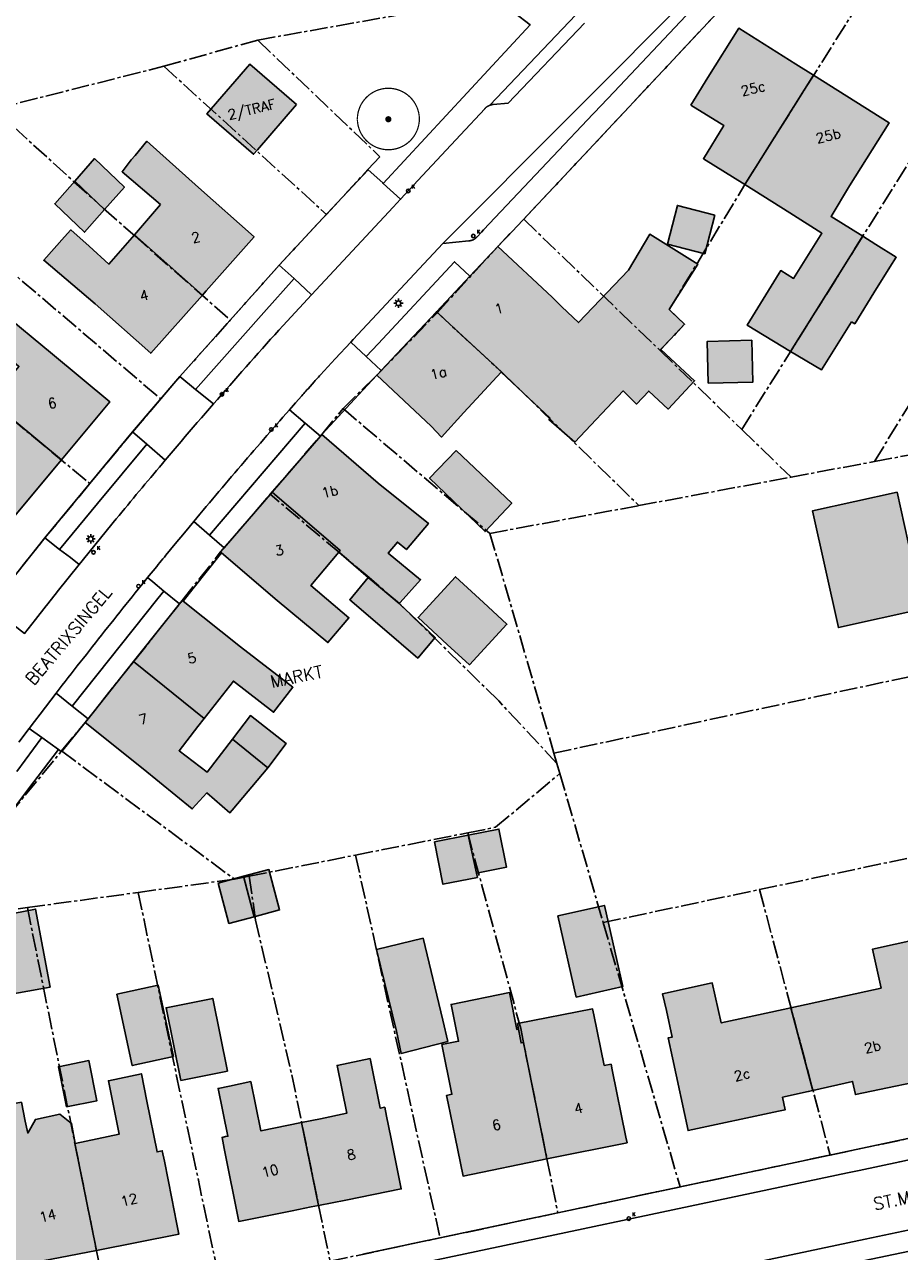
# Model space of a CAD drawing. Header units: metres. Extents: x 202952 to 203755, y 348879 to 349702.
# Tile 57 of 82: x 203037 to 203107, y 349491 to 349590. Entities that reach past the tile are written whole.
import ezdxf
from ezdxf.enums import TextEntityAlignment as Align

# ---------------------------------------------------------------- set-up
doc = ezdxf.new("R2010")
doc.units = ezdxf.units.M
doc.linetypes.add('1-200 CENTER', pattern=[4.28625, 2.8575, -0.47625, 0.47625, -0.47625])
for name, color, linetype in [('PH-BEST-BEBOUWING', 1, 'Continuous'), ('PH-BEST-BEBOUWING-ARCERING', 254, 'Continuous'), ('PH-BEST-HUISNUMMER', 7, 'Continuous'), ('PH-BEST-KADASTRALE-GRENS', 240, '1-200 CENTER'), ('PH-BEST-KOLK', 8, 'Continuous'), ('PH-BEST-LICHTMAST-HANDHAVENB', 6, 'Continuous'), ('PH-BEST-STRAATNAAM-MAATVOERING', 7, 'Continuous'), ('PH-BEST-WEGDEEL', 253, 'Continuous'), ('PH-INM-BOOM-HANDHAVEN', 96, 'Continuous')]:
    doc.layers.add(name, color=color, linetype=linetype)
doc.styles.add('ROMANS', font='romans.shx')

# ---------------------------------------------------------------- blocks, each defined once
blk = doc.blocks.new('*U18')
blk.add_circle((0, 0), 0.142)
at = {"ltscale": 0.05, "style": 'ROMANS'}
blk.add_text('K', height=0.3, dxfattribs=at).set_placement((0.277, 0.195))
blk = doc.blocks.new('Lichtmast 2')
at = {"flags": 128}
for points in [[(-0.5, 0), (-0.25, 0)], [(-0.35, 0.35), (-0.18, 0.18)], [(0, 0.25), (0, 0.5)], [(0.18, 0.18), (0.35, 0.35)], [(0.25, 0), (0.5, 0)], [(-0.35, -0.35), (-0.18, -0.18)], [(0, -0.5), (0, -0.25)], [(0.18, -0.18), (0.35, -0.35)]]:
    blk.add_lwpolyline(points, dxfattribs=at)
blk.add_circle((0, 0), 0.25)
blk = doc.blocks.new('*U15')
at = {"const_width": 0.1}
blk.add_lwpolyline([(-2.5, 0.004, 0.990403), (2.5, 0.03, 0.990403), (-2.5, 0.018)], format="xyb", dxfattribs=at)
at = {"linetype": 'Continuous', "const_width": 0.25}
blk.add_lwpolyline([(-0.125, 0, 1), (0.125, 0, 1)], format="xyb", close=True, dxfattribs=at)

msp = doc.modelspace()

# ---------------------------------------------------------------- hatches: boundary and pattern name
at = {"layer": 'PH-BEST-BEBOUWING-ARCERING'}
for points in [[(203090.63, 349583.26), (203091.062, 349583.952), (203092.018, 349585.483), (203094.5, 349589.46), (203099.112, 349586.559), (203100.539, 349585.661), (203096.627, 349579.452), (203095.003, 349576.842), (203091.652, 349578.929), (203093.303, 349581.62)], [(203058.851, 349583.294), (203055.713, 349579.658), (203055.393, 349579.287), (203051.625, 349582.539), (203055.083, 349586.546)], [(203104.502, 349572.672), (203098.692, 349563.388), (203095.175, 349565.509), (203097.773, 349569.699), (203097.897, 349569.91), (203098.93, 349569.276), (203101.211, 349572.92), (203098.637, 349574.564), (203095.003, 349576.842), (203096.627, 349579.452), (203100.539, 349585.661), (203106.63, 349581.83), (203103.44, 349576.75), (203101.948, 349574.268)], [(203047.895, 349575.241), (203044.785, 349577.875), (203045.531, 349578.833), (203045.832, 349579.195), (203046.785, 349580.342), (203050.94, 349576.6), (203055.43, 349572.62), (203051.578, 349568.282), (203051.265, 349567.93), (203045.781, 349572.8)], [(203040.966, 349577.117), (203042.571, 349578.935), (203044.98, 349576.647), (203043.372, 349574.825)], [(203043.372, 349574.825), (203041.763, 349573.003), (203039.361, 349575.298), (203040.966, 349577.117)], [(203092.577, 349574.376), (203091.771, 349571.262), (203088.751, 349572.043), (203089.557, 349575.158)], [(203042.61, 349567.22), (203038.467, 349570.747), (203040.151, 349572.621), (203040.66, 349573.188), (203042.129, 349571.87), (203043.731, 349570.433), (203044.271, 349571.057), (203045.781, 349572.8), (203051.265, 349567.93), (203047.1, 349563.24)], [(203075.354, 349561.702), (203075.386, 349561.737), (203070.125, 349566.59), (203072.823, 349569.465), (203075.07, 349571.86), (203079.45, 349567.75), (203080.24, 349566.995), (203081.583, 349565.717), (203085.619, 349569.94), (203087.334, 349572.842), (203091.199, 349570.431), (203088.901, 349566.757), (203090.143, 349565.572), (203088.213, 349563.55), (203090.946, 349561.027), (203088.813, 349558.734), (203087.244, 349560.182), (203086.253, 349559.142), (203085.175, 349560.197), (203081.303, 349556.057), (203079.2, 349557.892), (203079.297, 349558.012)], [(203103.598, 349565.781), (203101.17, 349561.894), (203098.692, 349563.388), (203104.502, 349572.672), (203105.566, 349572.008), (203107.199, 349570.988), (203106.7, 349570.187), (203105.406, 349568.111), (203103.854, 349565.621)], [(203034.162, 349559.394), (203036.476, 349562.173), (203033.349, 349564.829), (203034.967, 349566.656), (203039.17, 349563.16), (203043.79, 349559.33), (203039.891, 349554.636)], [(203065.32, 349561.47), (203065.404, 349561.56), (203065.679, 349561.852), (203067.373, 349563.658), (203070.125, 349566.59), (203075.386, 349561.737), (203075.354, 349561.702), (203072.352, 349558.451), (203070.53, 349556.477), (203069.7, 349557.36)], [(203095.573, 349564.285), (203095.655, 349560.92), (203092.052, 349560.832), (203091.97, 349564.197)], [(203031.13, 349553.48), (203027.177, 349556.904), (203029.043, 349559.136), (203031.924, 349556.706), (203033.606, 349558.726), (203034.162, 349559.394), (203039.891, 349554.636), (203039.346, 349553.98), (203035.75, 349549.65)], [(203056.891, 349552.046), (203060.776, 349556.56), (203060.88, 349556.68), (203065.43, 349552.77), (203069.483, 349549.509), (203067.706, 349547.402), (203066.993, 349548.005), (203066.253, 349547.107), (203068.849, 349544.969), (203067.215, 349543.145), (203067.122, 349543.042), (203064.631, 349545.152), (203062.256, 349547.184), (203062.376, 349547.326)], [(203071.726, 349555.387), (203076.209, 349551.149), (203074.06, 349548.849), (203069.577, 349553.172)], [(203052.808, 349547.143), (203052.73, 349547.21), (203053.007, 349547.532), (203056.891, 349552.046), (203062.376, 349547.326), (203062.256, 349547.184), (203060.002, 349544.515), (203063.082, 349541.903), (203061.381, 349539.895), (203057.28, 349543.3)], [(203107.276, 349552.036), (203109.355, 349542.615), (203102.542, 349541.111), (203100.462, 349550.532)], [(203065.747, 349541.126), (203063.138, 349543.353), (203064.631, 349545.152), (203067.122, 349543.042), (203070.03, 349540.302), (203068.626, 349538.655)], [(203073.931, 349543.124), (203075.814, 349541.381), (203072.787, 349538.11), (203071.006, 349539.759), (203068.652, 349541.937), (203071.68, 349545.208)], [(203045.72, 349538.375), (203048.264, 349541.571), (203049.415, 349543.017), (203049.64, 349543.3), (203049.701, 349543.251), (203054.33, 349539.56), (203058.563, 349536.303), (203057.003, 349534.284), (203053.758, 349536.794), (203051.416, 349533.782)], [(203041.8, 349533.45), (203042.043, 349533.756), (203045.72, 349538.375), (203051.416, 349533.782), (203050.903, 349533.122), (203049.388, 349531.174), (203051.644, 349529.445), (203053.687, 349532.111), (203056.532, 349529.809), (203053.66, 349526.393), (203053.479, 349526.169), (203051.611, 349527.779), (203050.445, 349526.478), (203046.49, 349529.71)], [(203053.687, 349532.111), (203055.141, 349534.009), (203058.026, 349531.759), (203056.532, 349529.809)], [(203073.364, 349521.305), (203073.432, 349520.956), (203070.657, 349520.407), (203069.98, 349523.827), (203072.699, 349524.365)], [(203072.699, 349524.365), (203075.164, 349524.853), (203075.772, 349521.781), (203073.364, 349521.305)], [(203055.449, 349517.79), (203053.406, 349517.245), (203052.538, 349520.503), (203054.581, 349521.047)], [(203054.581, 349521.047), (203056.624, 349521.592), (203057.492, 349518.334), (203055.449, 349517.79)], [(203036.838, 349518.217), (203037.811, 349518.404), (203038.981, 349512.119), (203032.798, 349511.01), (203031.582, 349517.2), (203031.931, 349517.259)], [(203081.406, 349511.307), (203079.926, 349517.853), (203083.679, 349518.702), (203085.16, 349512.156)], [(203066.903, 349508.544), (203065.304, 349515.142), (203069.059, 349516.052), (203070.658, 349509.454), (203071.048, 349507.724), (203067.298, 349506.757)], [(203098.717, 349510.45), (203105.98, 349512.033), (203105.291, 349515.183), (203108.958, 349515.981), (203109.629, 349512.897), (203109.797, 349512.918), (203110.22, 349510.88), (203111.368, 349505.356), (203111.44, 349505.01), (203111.153, 349504.95), (203103.91, 349503.44), (203103.689, 349504.505), (203100.492, 349503.778)], [(203048.937, 349506.503), (203045.607, 349505.786), (203044.367, 349511.54), (203047.697, 349512.258)], [(203089.16, 349506.41), (203088.813, 349508.007), (203089.15, 349508.081), (203088.672, 349510.22), (203088.369, 349511.577), (203092.374, 349512.444), (203093.099, 349509.226), (203096.11, 349509.882), (203098.717, 349510.45), (203100.492, 349503.778), (203100.106, 349503.69), (203098.045, 349503.221), (203098.26, 349502.22), (203097.722, 349502.105), (203090.42, 349500.54)], [(203049.519, 349504.577), (203048.332, 349510.441), (203052.095, 349511.203), (203053.282, 349505.339)], [(203076.758, 349508.717), (203076.961, 349507.611), (203077.152, 349507.65), (203079.046, 349498.247), (203072.28, 349496.87), (203071.641, 349500), (203071.08, 349502.75), (203070.945, 349503.378), (203071.381, 349503.466), (203070.574, 349507.472), (203071.913, 349507.74), (203071.313, 349510.715), (203076.025, 349511.666), (203076.625, 349508.69)], [(203079.046, 349498.247), (203077.152, 349507.65), (203076.961, 349507.611), (203076.758, 349508.717), (203076.675, 349509.17), (203082.719, 349510.352), (203082.816, 349509.882), (203083.662, 349505.792), (203084.211, 349505.893), (203084.3, 349505.44), (203085.41, 349500), (203085.5, 349499.56)], [(203040.297, 349502.454), (203039.65, 349505.685), (203042.115, 349506.179), (203042.762, 349502.948)], [(203059.264, 349501.184), (203060.782, 349501.496), (203062.903, 349501.932), (203062.117, 349505.792), (203064.789, 349506.34), (203065.602, 349502.345), (203065.962, 349502.417), (203066.11, 349501.71), (203066.453, 349500), (203067.29, 349495.83), (203062.831, 349494.938), (203060.637, 349494.499)], [(203042.725, 349490.877), (203040.987, 349499.5), (203041.01, 349499.505), (203044.543, 349500.242), (203044.113, 349502.392), (203043.687, 349504.554), (203046.35, 349505.126), (203046.785, 349502.919), (203047.603, 349498.814), (203048.029, 349498.906), (203048.2, 349498.06), (203048.787, 349495.054), (203049.162, 349493.135), (203049.35, 349492.17)], [(203060.637, 349494.499), (203060.032, 349494.378), (203058.497, 349494.071), (203054.19, 349493.21), (203053.01, 349499.09), (203052.844, 349499.989), (203053.133, 349500.048), (203053.317, 349500.086), (203052.524, 349503.941), (203053.442, 349504.13), (203055.164, 349504.485), (203055.979, 349500.51), (203059.264, 349501.184)], [(203034.264, 349500), (203033.84, 349502.3), (203034.746, 349502.467), (203036.665, 349502.822), (203036.985, 349501.285), (203037.183, 349500.338), (203037.803, 349501.44), (203039.763, 349501.849), (203040.722, 349501.112), (203041.01, 349499.505), (203040.987, 349499.5), (203042.725, 349490.877), (203036.18, 349489.6), (203034.377, 349499.389)]]:
    msp.add_hatch(color=256, dxfattribs=at).paths.add_polyline_path(points)

# ---------------------------------------------------------------- linework, layer by layer
at = {"layer": 'PH-BEST-BEBOUWING'}
for points in [[(203090.63, 349583.26), (203091.062, 349583.952), (203092.018, 349585.483), (203094.5, 349589.46), (203099.112, 349586.559), (203100.539, 349585.661), (203096.627, 349579.452), (203095.003, 349576.842), (203091.652, 349578.929), (203093.303, 349581.62), (203090.63, 349583.26)], [(203058.851, 349583.294), (203055.713, 349579.658), (203055.393, 349579.287), (203051.625, 349582.539), (203055.083, 349586.546), (203058.851, 349583.294)], [(203104.502, 349572.672), (203098.692, 349563.388), (203095.175, 349565.509), (203097.773, 349569.699), (203097.897, 349569.91), (203098.93, 349569.276), (203101.211, 349572.92), (203098.637, 349574.564), (203095.003, 349576.842), (203096.627, 349579.452), (203100.539, 349585.661), (203106.63, 349581.83), (203103.44, 349576.75), (203101.948, 349574.268), (203104.502, 349572.672)], [(203047.895, 349575.241), (203044.785, 349577.875), (203045.531, 349578.833), (203045.832, 349579.195), (203046.785, 349580.342), (203050.94, 349576.6), (203055.43, 349572.62), (203051.578, 349568.282), (203051.265, 349567.93), (203045.781, 349572.8), (203047.895, 349575.241)], [(203040.966, 349577.117), (203042.571, 349578.935), (203044.98, 349576.647), (203043.372, 349574.825), (203040.966, 349577.117)], [(203043.372, 349574.825), (203041.763, 349573.003), (203039.361, 349575.298), (203040.966, 349577.117), (203043.372, 349574.825)], [(203092.577, 349574.376), (203091.771, 349571.262), (203088.751, 349572.043), (203089.557, 349575.158), (203092.577, 349574.376)], [(203042.61, 349567.22), (203038.467, 349570.747), (203040.151, 349572.621), (203040.66, 349573.188), (203042.129, 349571.87), (203043.731, 349570.433), (203044.271, 349571.057), (203045.781, 349572.8), (203051.265, 349567.93), (203047.1, 349563.24), (203042.61, 349567.22)], [(203075.354, 349561.702), (203075.386, 349561.737), (203070.125, 349566.59), (203072.823, 349569.465), (203075.07, 349571.86), (203079.45, 349567.75), (203080.24, 349566.995), (203081.583, 349565.717), (203085.619, 349569.94), (203087.334, 349572.842), (203091.199, 349570.431), (203088.901, 349566.757), (203090.143, 349565.572), (203088.213, 349563.55), (203090.946, 349561.027), (203088.813, 349558.734), (203087.244, 349560.182), (203086.253, 349559.142), (203085.175, 349560.197), (203081.303, 349556.057), (203079.2, 349557.892), (203079.297, 349558.012), (203075.354, 349561.702)], [(203103.598, 349565.781), (203101.17, 349561.894), (203098.692, 349563.388), (203104.502, 349572.672), (203105.566, 349572.008), (203107.199, 349570.988), (203106.7, 349570.187), (203105.406, 349568.111), (203103.854, 349565.621), (203103.598, 349565.781)], [(203034.162, 349559.394), (203036.476, 349562.173), (203033.349, 349564.829), (203034.967, 349566.656), (203039.17, 349563.16), (203043.79, 349559.33), (203039.891, 349554.636), (203034.162, 349559.394)], [(203065.32, 349561.47), (203065.404, 349561.56), (203065.679, 349561.852), (203067.373, 349563.658), (203070.125, 349566.59), (203075.386, 349561.737), (203075.354, 349561.702), (203072.352, 349558.451), (203070.53, 349556.477), (203069.7, 349557.36), (203065.32, 349561.47)], [(203095.573, 349564.285), (203095.655, 349560.92), (203092.052, 349560.832), (203091.97, 349564.197), (203095.573, 349564.285)], [(203031.13, 349553.48), (203027.177, 349556.904), (203029.043, 349559.136), (203031.924, 349556.706), (203033.606, 349558.726), (203034.162, 349559.394), (203039.891, 349554.636), (203039.346, 349553.98), (203035.75, 349549.65), (203031.13, 349553.48)], [(203056.891, 349552.046), (203060.776, 349556.56), (203060.88, 349556.68), (203065.43, 349552.77), (203069.483, 349549.509), (203067.706, 349547.402), (203066.993, 349548.005), (203066.253, 349547.107), (203068.849, 349544.969), (203067.215, 349543.145), (203067.122, 349543.042), (203064.631, 349545.152), (203062.256, 349547.184), (203062.376, 349547.326), (203056.891, 349552.046)], [(203071.726, 349555.387), (203076.209, 349551.149), (203074.06, 349548.849), (203069.577, 349553.172), (203071.726, 349555.387)], [(203052.808, 349547.143), (203052.73, 349547.21), (203053.007, 349547.532), (203056.891, 349552.046), (203062.376, 349547.326), (203062.256, 349547.184), (203060.002, 349544.515), (203063.082, 349541.903), (203061.381, 349539.895), (203057.28, 349543.3), (203052.808, 349547.143)], [(203107.276, 349552.036), (203109.355, 349542.615), (203102.542, 349541.111), (203100.462, 349550.532), (203107.276, 349552.036)], [(203065.747, 349541.126), (203063.138, 349543.353), (203064.631, 349545.152), (203067.122, 349543.042), (203070.03, 349540.302), (203068.626, 349538.655), (203065.747, 349541.126)], [(203073.931, 349543.124), (203075.814, 349541.381), (203072.787, 349538.11), (203071.006, 349539.759), (203068.652, 349541.937), (203071.68, 349545.208), (203073.931, 349543.124)], [(203045.72, 349538.375), (203048.264, 349541.571), (203049.415, 349543.017), (203049.64, 349543.3), (203049.701, 349543.251), (203054.33, 349539.56), (203058.563, 349536.303), (203057.003, 349534.284), (203053.758, 349536.794), (203051.416, 349533.782), (203045.72, 349538.375)], [(203041.8, 349533.45), (203042.043, 349533.756), (203045.72, 349538.375), (203051.416, 349533.782), (203050.903, 349533.122), (203049.388, 349531.174), (203051.644, 349529.445), (203053.687, 349532.111), (203056.532, 349529.809), (203053.66, 349526.393), (203053.479, 349526.169), (203051.611, 349527.779), (203050.445, 349526.478), (203046.49, 349529.71), (203041.8, 349533.45)], [(203053.687, 349532.111), (203055.141, 349534.009), (203058.026, 349531.759), (203056.532, 349529.809), (203053.687, 349532.111)], [(203073.364, 349521.305), (203073.432, 349520.956), (203070.657, 349520.407), (203069.98, 349523.827), (203072.699, 349524.365), (203073.364, 349521.305)], [(203072.699, 349524.365), (203075.164, 349524.853), (203075.772, 349521.781), (203073.364, 349521.305), (203072.699, 349524.365)], [(203055.449, 349517.79), (203053.406, 349517.245), (203052.538, 349520.503), (203054.581, 349521.047), (203055.449, 349517.79)], [(203054.581, 349521.047), (203056.624, 349521.592), (203057.492, 349518.334), (203055.449, 349517.79), (203054.581, 349521.047)], [(203036.838, 349518.217), (203037.811, 349518.404), (203038.981, 349512.119), (203032.798, 349511.01), (203031.582, 349517.2), (203031.931, 349517.259), (203036.838, 349518.217)], [(203081.406, 349511.307), (203079.926, 349517.853), (203083.679, 349518.702), (203085.16, 349512.156), (203081.406, 349511.307)], [(203066.903, 349508.544), (203065.304, 349515.142), (203069.059, 349516.052), (203070.658, 349509.454), (203071.048, 349507.724), (203067.298, 349506.757), (203066.903, 349508.544)], [(203098.717, 349510.45), (203105.98, 349512.033), (203105.291, 349515.183), (203108.958, 349515.981), (203109.629, 349512.897), (203109.797, 349512.918), (203110.22, 349510.88), (203111.368, 349505.356), (203111.44, 349505.01), (203111.153, 349504.95), (203103.91, 349503.44), (203103.689, 349504.505), (203100.492, 349503.778), (203098.717, 349510.45)], [(203048.937, 349506.503), (203045.607, 349505.786), (203044.367, 349511.54), (203047.697, 349512.258), (203048.937, 349506.503)], [(203089.16, 349506.41), (203088.813, 349508.007), (203089.15, 349508.081), (203088.672, 349510.22), (203088.369, 349511.577), (203092.374, 349512.444), (203093.099, 349509.226), (203096.11, 349509.882), (203098.717, 349510.45), (203100.492, 349503.778), (203100.106, 349503.69), (203098.045, 349503.221), (203098.26, 349502.22), (203097.722, 349502.105), (203090.42, 349500.54), (203089.16, 349506.41)], [(203049.519, 349504.577), (203048.332, 349510.441), (203052.095, 349511.203), (203053.282, 349505.339), (203049.519, 349504.577)], [(203076.758, 349508.717), (203076.961, 349507.611), (203077.152, 349507.65), (203079.046, 349498.247), (203072.28, 349496.87), (203071.641, 349500), (203071.08, 349502.75), (203070.945, 349503.378), (203071.381, 349503.466), (203070.574, 349507.472), (203071.913, 349507.74), (203071.313, 349510.715), (203076.025, 349511.666), (203076.625, 349508.69), (203076.758, 349508.717)], [(203079.046, 349498.247), (203077.152, 349507.65), (203076.961, 349507.611), (203076.758, 349508.717), (203076.675, 349509.17), (203082.719, 349510.352), (203082.816, 349509.882), (203083.662, 349505.792), (203084.211, 349505.893), (203084.3, 349505.44), (203085.41, 349500), (203085.5, 349499.56), (203079.046, 349498.247)], [(203040.297, 349502.454), (203039.65, 349505.685), (203042.115, 349506.179), (203042.762, 349502.948), (203040.297, 349502.454)], [(203059.264, 349501.184), (203060.782, 349501.496), (203062.903, 349501.932), (203062.117, 349505.792), (203064.789, 349506.34), (203065.602, 349502.345), (203065.962, 349502.417), (203066.11, 349501.71), (203066.453, 349500), (203067.29, 349495.83), (203062.831, 349494.938), (203060.637, 349494.499), (203059.264, 349501.184)], [(203042.725, 349490.877), (203040.987, 349499.5), (203041.01, 349499.505), (203044.543, 349500.242), (203044.113, 349502.392), (203043.687, 349504.554), (203046.35, 349505.126), (203046.785, 349502.919), (203047.603, 349498.814), (203048.029, 349498.906), (203048.2, 349498.06), (203048.787, 349495.054), (203049.162, 349493.135), (203049.35, 349492.17), (203042.725, 349490.877)], [(203060.637, 349494.499), (203060.032, 349494.378), (203058.497, 349494.071), (203054.19, 349493.21), (203053.01, 349499.09), (203052.844, 349499.989), (203053.133, 349500.048), (203053.317, 349500.086), (203052.524, 349503.941), (203053.442, 349504.13), (203055.164, 349504.485), (203055.979, 349500.51), (203059.264, 349501.184), (203060.637, 349494.499)], [(203034.264, 349500), (203033.84, 349502.3), (203034.746, 349502.467), (203036.665, 349502.822), (203036.985, 349501.285), (203037.183, 349500.338), (203037.803, 349501.44), (203039.763, 349501.849), (203040.722, 349501.112), (203041.01, 349499.505), (203040.987, 349499.5), (203042.725, 349490.877), (203036.18, 349489.6), (203034.377, 349499.389), (203034.264, 349500)]]:
    msp.add_lwpolyline(points, close=True, dxfattribs=at)
at = {"layer": 'PH-BEST-KADASTRALE-GRENS', "ltscale": 0.5}
for p, q in [((203077.171, 349574.047), (203096.653, 349594.86)), ((203048.158, 349586.391), (203055.724, 349588.498)), ((203055.724, 349588.498), (203065.581, 349579.093)), ((203034.493, 349582.926), (203048.158, 349586.391)), ((203048.158, 349586.391), (203061.257, 349574.441)), ((203094.75, 349557.088), (203112.925, 349586.132)), ((203023.686, 349580.186), (203047.906, 349559.55)), ((203105.449, 349554.505), (203120.899, 349579.807)), ((203064.611, 349578.056), (203065.581, 349579.093)), ((203061.257, 349574.441), (203064.611, 349578.056)), ((203077.171, 349574.047), (203088.143, 349563.477)), ((203049.455, 349561.364), (203053.509, 349565.915)), ((203088.143, 349563.477), (203094.75, 349557.088)), ((203047.906, 349559.55), (203049.455, 349561.364)), ((203045.636, 349556.886), (203047.906, 349559.55)), ((203062.602, 349558.776), (203074.448, 349548.703)), ((203042.188, 349552.728), (203045.636, 349556.886)), ((203094.75, 349557.088), (203098.72, 349553.246)), ((203098.72, 349553.246), (203105.449, 349554.505)), ((203038.557, 349548.337), (203042.188, 349552.728)), ((203086.46, 349550.953), (203098.72, 349553.246)), ((203074.448, 349548.703), (203086.46, 349550.953)), ((203074.448, 349548.703), (203079.608, 349530.977)), ((203036.759, 349546.081), (203038.557, 349548.337)), ((203039.911, 349531.156), (203053.844, 349520.818)), ((203079.608, 349530.977), (203079.848, 349530.154)), ((203079.848, 349530.154), (203080.084, 349529.346)), ((203080.084, 349529.346), (203083.58, 349517.311)), ((203063.609, 349522.759), (203072.653, 349524.555)), ((203055.039, 349521.055), (203063.609, 349522.759)), ((203063.609, 349522.759), (203070.421, 349491.883)), ((203096.183, 349519.977), (203109.704, 349522.841)), ((203053.844, 349520.818), (203055.039, 349521.055)), ((203046.091, 349519.751), (203053.844, 349520.818)), ((203037.152, 349518.528), (203046.091, 349519.751)), ((203046.091, 349519.751), (203052.699, 349488.118)), ((203083.58, 349517.311), (203096.183, 349519.977)), ((203096.183, 349519.977), (203101.879, 349498.564)), ((203030.026, 349517.553), (203037.152, 349518.528)), ((203037.152, 349518.528), (203043.668, 349486.199)), ((203083.58, 349517.311), (203089.78, 349495.996)), ((203101.879, 349498.564), (203114.493, 349501.23)), ((203089.78, 349495.996), (203101.879, 349498.564)), ((203079.921, 349493.901), (203089.78, 349495.996)), ((203070.421, 349491.883), (203079.921, 349493.901)), ((203061.561, 349490), (203070.421, 349491.883))]:
    msp.add_line(p, q, dxfattribs=at)
for points in [[(203055.724, 349588.498), (203077.954, 349592.469), (203085.425, 349600.591)], [(203088.143, 349563.477), (203090.143, 349565.572), (203088.896, 349566.762), (203095.003, 349576.842), (203096.627, 349579.452), (203104.493, 349591.936)], [(203034.493, 349582.926), (203040.905, 349577.067), (203043.3, 349574.916), (203045.803, 349572.715), (203053.509, 349565.915)], [(203053.509, 349565.915), (203057.448, 349570.337), (203061.257, 349574.441)], [(203016.472, 349574.055), (203029.855, 349563.519), (203034.185, 349559.375), (203042.188, 349552.728)], [(203070.208, 349566.513), (203075.07, 349571.86), (203077.171, 349574.047)], [(203062.602, 349558.776), (203065.32, 349561.47), (203070.208, 349566.513)], [(203070.208, 349566.513), (203075.463, 349561.666), (203086.46, 349550.953)], [(203056.737, 349551.866), (203060.88, 349556.68), (203062.602, 349558.776)], [(203105.449, 349554.505), (203108.673, 349555.11), (203108.723, 349554.733), (203109.305, 349554.877)], [(203039.911, 349531.156), (203041.8, 349533.45), (203049.64, 349543.3), (203052.73, 349547.21), (203056.737, 349551.866)], [(203079.848, 349530.154), (203075.158, 349535.195), (203072.077, 349538.213), (203067.143, 349543.05), (203064.7, 349545.147), (203062.365, 349547.104), (203056.737, 349551.866)], [(203079.608, 349530.977), (203113.051, 349538.183), (203135.046, 349542.905)], [(203030.026, 349517.553), (203030.74, 349518.997), (203032.074, 349520.942), (203033.454, 349523.134), (203035.623, 349525.95), (203039.911, 349531.156)], [(203072.653, 349524.555), (203074.907, 349525.002), (203080.084, 349529.346)], [(203072.653, 349524.555), (203076.929, 349508.759), (203079.921, 349493.901)], [(203055.039, 349521.055), (203055.549, 349517.52), (203058.474, 349505.03), (203061.561, 349490)]]:
    msp.add_lwpolyline(points, dxfattribs=at)
at = {"layer": 'PH-BEST-WEGDEEL'}
for points in [[(203091.21, 349592.755), (203070.653, 349572.105), (203063.432, 349564.35), (203063.227, 349564.13), (203061.974, 349562.783), (203060.783, 349561.504), (203060.699, 349561.41), (203060.615, 349561.317), (203060.531, 349561.223), (203060.447, 349561.129), (203060.364, 349561.035), (203060.28, 349560.941), (203059.778, 349560.378), (203059.694, 349560.284), (203059.611, 349560.19), (203059.527, 349560.096), (203059.444, 349560.002), (203059.36, 349559.907), (203059.277, 349559.813), (203058.778, 349559.247), (203058.28, 349558.68), (203058.019, 349558.383), (203057.758, 349558.085), (203057.497, 349557.787), (203057.237, 349557.489), (203056.977, 349557.191), (203056.717, 349556.892), (203056.457, 349556.593), (203056.197, 349556.294), (203055.938, 349555.995), (203055.679, 349555.696), (203055.421, 349555.396), (203055.163, 349555.096), (203054.905, 349554.796), (203054.647, 349554.496), (203054.389, 349554.195), (203054.132, 349553.894), (203053.875, 349553.593), (203053.618, 349553.292), (203053.362, 349552.991), (203053.106, 349552.689), (203052.85, 349552.387), (203052.594, 349552.085), (203052.339, 349551.783), (203052.084, 349551.48), (203051.829, 349551.177), (203051.574, 349550.874), (203051.32, 349550.57), (203051.066, 349550.267), (203050.812, 349549.963), (203050.559, 349549.659), (203049.811, 349548.759), (203049.065, 349547.857), (203048.322, 349546.953), (203048.198, 349546.802), (203048.075, 349546.652), (203047.951, 349546.501), (203047.828, 349546.35), (203047.704, 349546.199), (203047.581, 349546.048), (203046.842, 349545.14), (203046.593, 349544.833), (203046.344, 349544.525), (203046.095, 349544.217), (203045.847, 349543.909), (203045.599, 349543.601), (203045.351, 349543.292), (203045.103, 349542.984), (203044.856, 349542.675), (203044.609, 349542.366), (203044.362, 349542.057), (203044.115, 349541.747), (203043.869, 349541.437), (203043.623, 349541.127), (203043.377, 349540.817), (203043.132, 349540.507), (203042.887, 349540.197), (203042.642, 349539.886), (203042.397, 349539.575), (203042.152, 349539.264), (203041.908, 349538.953), (203041.664, 349538.641), (203041.42, 349538.329), (203041.177, 349538.017), (203040.934, 349537.705), (203040.691, 349537.393), (203040.448, 349537.08), (203040.206, 349536.767), (203039.964, 349536.454), (203039.722, 349536.141), (203039.481, 349535.827), (203039.044, 349535.257), (203038.607, 349534.687), (203038.171, 349534.116), (203037.736, 349533.544), (203037.302, 349532.972), (203036.466, 349531.864)], [(203090.233, 349590.457), (203084.457, 349584.336), (203082.844, 349582.627), (203082.77, 349582.549), (203079.526, 349579.111), (203073.931, 349573.181), (203073.77, 349573.011), (203073.419, 349572.639), (203073.402, 349572.619), (203073.384, 349572.6), (203073.366, 349572.581), (203073.347, 349572.563), (203073.328, 349572.545), (203073.309, 349572.528), (203073.289, 349572.511), (203073.268, 349572.495), (203073.247, 349572.479), (203073.225, 349572.464), (203073.203, 349572.45), (203073.181, 349572.436), (203073.158, 349572.423), (203073.135, 349572.411), (203073.112, 349572.399), (203073.088, 349572.388), (203073.064, 349572.378), (203073.04, 349572.368), (203073.016, 349572.359), (203072.991, 349572.351), (203072.966, 349572.343), (203072.941, 349572.336), (203072.916, 349572.33), (203072.89, 349572.324), (203072.864, 349572.319), (203072.838, 349572.315), (203072.812, 349572.312), (203072.786, 349572.31), (203072.76, 349572.308), (203072.734, 349572.307), (203070.653, 349572.105), (203091.21, 349592.755)], [(203092.442, 349590.358), (203087.191, 349584.751), (203084.484, 349581.861), (203084.36, 349581.728), (203081.231, 349578.386), (203075.838, 349572.628), (203075.605, 349572.379), (203075.07, 349571.86), (203072.823, 349569.465), (203071.594, 349570.62), (203065.423, 349564), (203064.469, 349562.977), (203063.227, 349564.13), (203063.432, 349564.35), (203070.653, 349572.105), (203072.734, 349572.307), (203072.76, 349572.308), (203072.786, 349572.31), (203072.812, 349572.312), (203072.838, 349572.315), (203072.864, 349572.319), (203072.89, 349572.324), (203072.916, 349572.33), (203072.941, 349572.336), (203072.966, 349572.343), (203072.991, 349572.351), (203073.016, 349572.359), (203073.04, 349572.368), (203073.064, 349572.378), (203073.088, 349572.388), (203073.112, 349572.399), (203073.135, 349572.411), (203073.158, 349572.423), (203073.181, 349572.436), (203073.203, 349572.45), (203073.225, 349572.464), (203073.247, 349572.479), (203073.268, 349572.495), (203073.289, 349572.511), (203073.309, 349572.528), (203073.328, 349572.545), (203073.347, 349572.563), (203073.366, 349572.581), (203073.384, 349572.6), (203073.402, 349572.619), (203073.419, 349572.639), (203073.77, 349573.011), (203073.931, 349573.181), (203079.526, 349579.111), (203082.77, 349582.549), (203082.844, 349582.627), (203084.457, 349584.336), (203090.233, 349590.457)], [(203081.382, 349590.547), (203074.427, 349583.242), (203074.4, 349583.23), (203074.372, 349583.217), (203074.345, 349583.204), (203074.318, 349583.191), (203074.291, 349583.177), (203074.264, 349583.163), (203074.244, 349583.15), (203074.224, 349583.137), (203074.204, 349583.123), (203074.184, 349583.109), (203074.165, 349583.095), (203074.146, 349583.08), (203074.125, 349583.062), (203074.105, 349583.044), (203074.085, 349583.025), (203074.066, 349583.006), (203074.047, 349582.987), (203074.028, 349582.967), (203072.067, 349580.859), (203069.016, 349577.578), (203067.238, 349575.667), (203065.841, 349576.938), (203077.693, 349589.724), (203076.439, 349590.708)], [(203036.923, 349540.635), (203037.797, 349541.755), (203038.675, 349542.872), (203038.821, 349543.058), (203038.968, 349543.244), (203039.115, 349543.43), (203039.262, 349543.616), (203039.409, 349543.801), (203039.557, 349543.986), (203040.442, 349545.098), (203041.331, 349546.206), (203041.559, 349546.489), (203041.787, 349546.772), (203042.016, 349547.055), (203042.244, 349547.337), (203042.473, 349547.62), (203042.702, 349547.902), (203042.931, 349548.184), (203043.161, 349548.465), (203043.391, 349548.747), (203043.621, 349549.028), (203043.851, 349549.31), (203044.082, 349549.591), (203044.313, 349549.872), (203044.544, 349550.152), (203044.775, 349550.433), (203045.006, 349550.713), (203045.238, 349550.994), (203045.47, 349551.274), (203045.702, 349551.554), (203045.934, 349551.833), (203046.167, 349552.112), (203046.4, 349552.391), (203046.633, 349552.67), (203046.867, 349552.949), (203047.1, 349553.227), (203047.334, 349553.506), (203047.568, 349553.784), (203047.802, 349554.062), (203048.036, 349554.34), (203048.271, 349554.618), (203048.593, 349554.997), (203048.915, 349555.376), (203049.237, 349555.755), (203049.56, 349556.133), (203049.883, 349556.511), (203050.206, 349556.889), (203050.53, 349557.266), (203050.854, 349557.643), (203051.179, 349558.019), (203051.504, 349558.395), (203051.83, 349558.771), (203052.156, 349559.146), (203052.483, 349559.521), (203052.81, 349559.896), (203053.137, 349560.27), (203053.465, 349560.644), (203053.793, 349561.018), (203054.122, 349561.391), (203054.451, 349561.764), (203054.78, 349562.136), (203055.11, 349562.508), (203055.44, 349562.88), (203055.771, 349563.251), (203056.102, 349563.622), (203056.434, 349563.993), (203056.766, 349564.363), (203057.098, 349564.733), (203057.431, 349565.102), (203057.764, 349565.471), (203058.098, 349565.84), (203060.065, 349567.955), (203066.631, 349575.015), (203067.238, 349575.667), (203069.016, 349577.578), (203072.067, 349580.859), (203074.028, 349582.967), (203074.047, 349582.987), (203074.066, 349583.006), (203074.085, 349583.025), (203074.105, 349583.044), (203074.125, 349583.062), (203074.146, 349583.08), (203074.165, 349583.095), (203074.184, 349583.109), (203074.204, 349583.123), (203074.224, 349583.137), (203074.244, 349583.15), (203074.264, 349583.163), (203074.291, 349583.177), (203074.318, 349583.191), (203074.345, 349583.204), (203074.372, 349583.217), (203074.4, 349583.23), (203074.427, 349583.242), (203074.445, 349583.249), (203074.462, 349583.255), (203074.48, 349583.261), (203074.498, 349583.267), (203074.516, 349583.272), (203074.534, 349583.277), (203074.563, 349583.283), (203074.592, 349583.289), (203074.621, 349583.294), (203074.65, 349583.299), (203074.679, 349583.303), (203074.708, 349583.307), (203075.907, 349583.412), (203082.082, 349589.87)], [(203036.29, 349529.51), (203038.326, 349532.234), (203039.648, 349531.28), (203037.247, 349528.094), (203033.011, 349522.474)], [(203064.198, 349490.562), (203101.708, 349498.53), (203103.228, 349498.853), (203108.522, 349499.977), (203108.629, 349500), (203111.108, 349500.527), (203115.514, 349501.463), (203123.236, 349503.103), (203123.6, 349501.39), (203116.802, 349500), (203111.814, 349498.942), (203109.089, 349498.363), (203107.489, 349498.024), (203104.211, 349497.328), (203103.27, 349497.129), (203064.703, 349488.945)], [(203064.703, 349488.945), (203103.27, 349497.129), (203104.211, 349497.328), (203107.489, 349498.024), (203109.089, 349498.363), (203111.814, 349498.942), (203116.802, 349500), (203123.6, 349501.39), (203123.879, 349500), (203124.17, 349498.551), (203124.68, 349496.01), (203114.729, 349493.9), (203108.793, 349492.641), (203104.694, 349491.772), (203082.731, 349487.116)]]:
    msp.add_lwpolyline(points, dxfattribs=at)
for points in [[(203064.621, 349578.047), (203065.798, 349576.977), (203065.841, 349576.938), (203067.238, 349575.667), (203066.631, 349575.015), (203060.065, 349567.955), (203058.663, 349569.264), (203057.458, 349570.34), (203061.331, 349574.519), (203062.55, 349575.835), (203064.621, 349578.047)], [(203057.458, 349570.34), (203058.663, 349569.264), (203056.221, 349566.52), (203050.703, 349560.319), (203049.454, 349561.367), (203054.603, 349567.134), (203057.458, 349570.34)], [(203060.065, 349567.955), (203058.098, 349565.84), (203057.764, 349565.471), (203057.431, 349565.102), (203057.098, 349564.733), (203056.766, 349564.363), (203056.434, 349563.993), (203056.102, 349563.622), (203055.771, 349563.251), (203055.44, 349562.88), (203055.11, 349562.508), (203054.78, 349562.136), (203054.451, 349561.764), (203054.122, 349561.391), (203053.793, 349561.018), (203053.465, 349560.644), (203053.137, 349560.27), (203052.81, 349559.896), (203052.483, 349559.521), (203052.156, 349559.146), (203050.703, 349560.319), (203056.221, 349566.52), (203058.663, 349569.264), (203060.065, 349567.955)], [(203058.28, 349558.68), (203058.778, 349559.247), (203059.277, 349559.813), (203059.36, 349559.907), (203059.444, 349560.002), (203059.527, 349560.096), (203059.611, 349560.19), (203059.694, 349560.284), (203059.778, 349560.378), (203060.28, 349560.941), (203060.364, 349561.035), (203060.447, 349561.129), (203060.531, 349561.223), (203060.615, 349561.317), (203060.699, 349561.41), (203060.783, 349561.504), (203061.974, 349562.783), (203063.227, 349564.13), (203064.469, 349562.977), (203065.679, 349561.852), (203065.404, 349561.56), (203065.32, 349561.47), (203063.847, 349559.88), (203060.88, 349556.68), (203060.776, 349556.56), (203059.555, 349557.597), (203058.28, 349558.68)], [(203052.156, 349559.146), (203051.83, 349558.771), (203051.504, 349558.395), (203051.179, 349558.019), (203050.854, 349557.643), (203050.53, 349557.266), (203050.206, 349556.889), (203049.883, 349556.511), (203049.56, 349556.133), (203049.237, 349555.755), (203048.915, 349555.376), (203048.593, 349554.997), (203048.271, 349554.618), (203046.783, 349555.905), (203045.639, 349556.889), (203049.454, 349561.367), (203050.703, 349560.319), (203052.156, 349559.146)], [(203051.824, 349548.56), (203050.559, 349549.659), (203050.812, 349549.963), (203051.066, 349550.267), (203051.32, 349550.57), (203051.574, 349550.874), (203051.829, 349551.177), (203052.084, 349551.48), (203052.339, 349551.783), (203052.594, 349552.085), (203052.85, 349552.387), (203053.106, 349552.689), (203053.362, 349552.991), (203053.618, 349553.292), (203053.875, 349553.593), (203054.132, 349553.894), (203054.389, 349554.195), (203054.647, 349554.496), (203054.905, 349554.796), (203055.163, 349555.096), (203055.421, 349555.396), (203055.679, 349555.696), (203055.938, 349555.995), (203056.197, 349556.294), (203056.457, 349556.593), (203056.717, 349556.892), (203056.977, 349557.191), (203057.237, 349557.489), (203057.497, 349557.787), (203057.758, 349558.085), (203058.019, 349558.383), (203058.28, 349558.68), (203059.555, 349557.597), (203051.824, 349548.56)], [(203038.555, 349548.341), (203041.647, 349552.077), (203045.639, 349556.889), (203046.783, 349555.905), (203042.811, 349551.115), (203039.749, 349547.421), (203038.555, 349548.341)], [(203046.842, 349545.14), (203047.581, 349546.048), (203047.704, 349546.199), (203047.828, 349546.35), (203047.951, 349546.501), (203048.075, 349546.652), (203048.198, 349546.802), (203048.322, 349546.953), (203049.065, 349547.857), (203049.811, 349548.759), (203050.559, 349549.659), (203051.824, 349548.56), (203053.007, 349547.532), (203052.73, 349547.21), (203052.808, 349547.143), (203050.593, 349544.369), (203049.701, 349543.251), (203049.64, 349543.3), (203049.415, 349543.017), (203048.153, 349544.058), (203047.255, 349544.799), (203046.842, 349545.14)], [(203034.16, 349542.824), (203036.302, 349545.5), (203038.555, 349548.341), (203039.749, 349547.421), (203040.617, 349546.754), (203041.331, 349546.206), (203040.442, 349545.098), (203039.557, 349543.986), (203039.409, 349543.801), (203039.262, 349543.616), (203039.115, 349543.43), (203038.968, 349543.244), (203038.821, 349543.058), (203038.675, 349542.872), (203037.797, 349541.755), (203036.923, 349540.635), (203035.446, 349541.792), (203034.16, 349542.824)], [(203039.481, 349535.827), (203039.722, 349536.141), (203039.964, 349536.454), (203040.206, 349536.767), (203040.448, 349537.08), (203040.691, 349537.393), (203040.934, 349537.705), (203041.177, 349538.017), (203041.42, 349538.329), (203041.664, 349538.641), (203041.908, 349538.953), (203042.152, 349539.264), (203042.397, 349539.575), (203042.642, 349539.886), (203042.887, 349540.197), (203043.132, 349540.507), (203043.377, 349540.817), (203043.623, 349541.127), (203043.869, 349541.437), (203044.115, 349541.747), (203044.362, 349542.057), (203044.609, 349542.366), (203044.856, 349542.675), (203045.103, 349542.984), (203045.351, 349543.292), (203045.599, 349543.601), (203045.847, 349543.909), (203046.095, 349544.217), (203046.344, 349544.525), (203046.593, 349544.833), (203046.842, 349545.14), (203047.255, 349544.799), (203048.153, 349544.058), (203047.675, 349543.457), (203040.773, 349534.783), (203039.481, 349535.827)], [(203037.302, 349532.972), (203037.736, 349533.544), (203038.171, 349534.116), (203038.607, 349534.687), (203039.044, 349535.257), (203039.481, 349535.827), (203040.773, 349534.783), (203042.043, 349533.756), (203041.8, 349533.45), (203039.899, 349531.099), (203039.648, 349531.28), (203038.326, 349532.234), (203037.302, 349532.972)], [(203082.597, 349485.364), (203082.263, 349486.708), (203082.797, 349486.804), (203082.731, 349487.116), (203104.694, 349491.772), (203108.793, 349492.641), (203114.729, 349493.9), (203124.68, 349496.01), (203126.09, 349496.32), (203126.116, 349496.169), (203126.38, 349494.66), (203120.103, 349493.327), (203110.593, 349491.308), (203104.019, 349489.912), (203082.597, 349485.364)]]:
    msp.add_lwpolyline(points, close=True, dxfattribs=at)

# ---------------------------------------------------------------- block references
at = {"layer": 'PH-BEST-KOLK'}
for p in [(203067.859, 349576.334), (203073.107, 349572.697), (203052.841, 349559.932), (203056.815, 349557.083), (203042.488, 349547.186), (203046.111, 349544.448), (203085.639, 349493.44)]:
    msp.add_blockref('*U18', p, dxfattribs=at)
at = {"layer": 'PH-BEST-LICHTMAST-HANDHAVENB', "xscale": 0.75, "yscale": 0.75, "zscale": 0.75}
for p in [(203067.065, 349567.269), (203042.255, 349548.265)]:
    msp.add_blockref('Lichtmast 2', p, dxfattribs=at)
at = {"layer": 'PH-INM-BOOM-HANDHAVEN'}
msp.add_blockref('*U15', (203066.257, 349582.114), dxfattribs=at)
msp.add_blockref('*U15', (203066.257, 349582.114), dxfattribs=at)

# ---------------------------------------------------------------- texts
at = {"layer": 'PH-BEST-HUISNUMMER', "style": 'ROMANS'}
for s, p in [('25c', (203095.66, 349584.595)), ('2/TRAF', (203055.238, 349582.917)), ('25b', (203101.721, 349580.783)), ('2', (203050.73, 349572.598)), ('4', (203046.564, 349567.908)), ('1', (203075.16, 349566.841)), ('1a', (203070.285, 349561.646)), ('6', (203039.147, 349559.218)), ('1b', (203061.539, 349552.081)), ('3', (203057.464, 349547.346)), ('5', (203050.411, 349538.648)), ('7', (203046.49, 349533.723)), ('2b', (203105.292, 349507.303)), ('2c', (203094.774, 349505.053)), ('4', (203081.577, 349502.334)), ('6', (203074.967, 349500.989)), ('8', (203063.267, 349498.595)), ('10', (203056.717, 349497.284)), ('12', (203045.356, 349494.957)), ('14', (203038.79, 349493.675))]:
    msp.add_text(s, height=0.8, rotation=13.5, dxfattribs=at).set_placement(p, align=Align.MIDDLE_CENTER)
at = {"layer": 'PH-BEST-STRAATNAAM-MAATVOERING', "style": 'ROMANS'}
for s, rotation, p in [('BEATRIXSINGEL', 49.72738, (203040.474, 349540.473)), ('MARKT', 11.7, (203058.846, 349537.154)), ('ST.MARTINUSWEG', 11.7, (203110.843, 349495.716))]:
    msp.add_text(s, height=1, rotation=rotation, dxfattribs=at).set_placement(p, align=Align.MIDDLE_CENTER)

doc.saveas('drawing.dxf')
